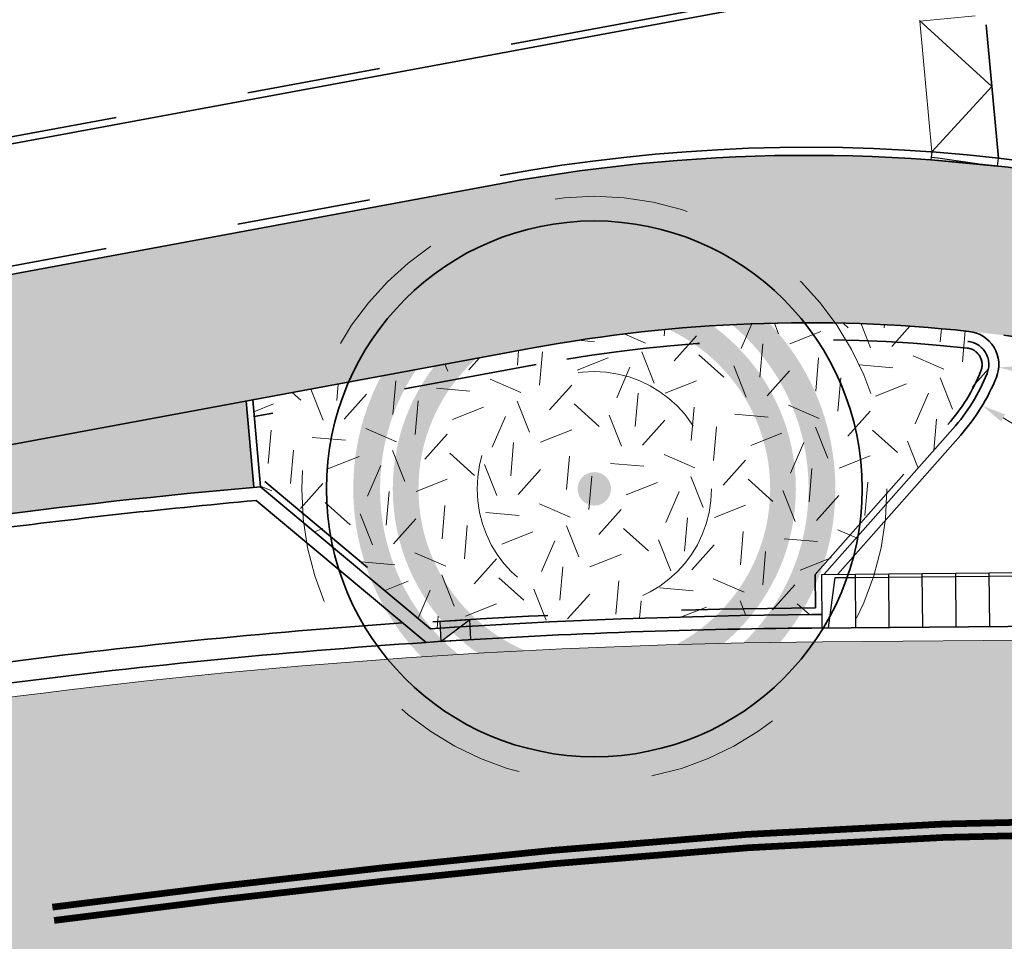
# Model space of a CAD drawing. Header units: metres. Extents: x 126075 to 126745, y 502461 to 502767.
# Tile 40 of 94: x 126660 to 126675, y 502559 to 502572. Entities that reach past the tile are written whole.
import ezdxf
from ezdxf.enums import TextEntityAlignment as Align

# ---------------------------------------------------------------- set-up
doc = ezdxf.new("R2010")
doc.units = ezdxf.units.M
doc.header["$PDSIZE"] = 1
for name, pattern in [('NLCS-HIDDEN', [4, 2, -2]), ('VH-OPSLUITBAND-SO', [10, 4, -2, 2, -2]), ('VH-OPSLUITBAND_VARIANT01-SO', [14, 8, -2, 2, -2]), ('VH-RIJWIELPADBAND-SO', [20, 8, -2, 2, -2, 0, -2, 2, -2]), ('VH-TROTTOIRBAND_VARIANT01-SO', [20, 10, -2, 2, -2, 2, -2]), ('VW-11_STREEP', [2, 1, -1]), ('ZZ-HIDDEN-SO', [4, 2, -2])]:
    doc.linetypes.add(name, pattern=pattern)
doc.layers.get('0').update_dxf_attribs({"linetype": 'CONTINUOUS'})
doc.layers.get('DEFPOINTS').update_dxf_attribs({"linetype": 'CONTINUOUS'})
doc.layers.add('N-GV-GR-BOOM-BESCHERMDEWORTELRUIMTE-GN', color=7, linetype='NLCS-HIDDEN', lineweight=0, plot=False)
doc.layers.add('N-GV-GR-BOOM_SOORT-V', color=7, linetype='CONTINUOUS', lineweight=18, true_color=0x025a01)
for name, color, linetype, lineweight in [('N-WE-GR-BOOM-S', 90, 'CONTINUOUS', 25), ('N-WE-GR-GRAS-A-200', 62, 'CONTINUOUS', 18), ('N-WE-RI-HWA_KOLK-S-200', 154, 'CONTINUOUS', 25), ('N-WE-VH-GESLOTENVERHARDING_ASFALT-V', 253, 'CONTINUOUS', 18), ('N-WE-VH-GESLOTENVERHARDING_ASFALT_ROOD-V', 13, 'CONTINUOUS', 18), ('N-WE-VH-GOOT_BSS_ACHTERKANT-G', 170, 'CONTINUOUS', 35), ('N-WE-VH-GOOT_BSS_VOORKANT-G', 170, 'CONTINUOUS', 35), ('N-WE-VH-HALFVERHARDING_GRASBETONSTEEN-A-200', 132, 'CONTINUOUS', 18), ('N-WE-VH-KANTOPSLUITING_BETONRUG-G', 7, 'ZZ-HIDDEN-SO', 35), ('N-WE-VH-KANTOPSLUITING_ELEMENT_INRIT_180 200-S', 40, 'CONTINUOUS', 25), ('N-WE-VH-KANTOPSLUITING_OPSLUITBAND_100X200-G', 150, 'VH-OPSLUITBAND-SO', 35), ('N-WE-VH-KANTOPSLUITING_OPSLUITBAND_120X250-G', 150, 'VH-OPSLUITBAND-SO', 35), ('N-WE-VH-KANTOPSLUITING_OPSLUITBAND_150X250-G', 150, 'VH-OPSLUITBAND_VARIANT01-SO', 35), ('N-WE-VH-KANTOPSLUITING_RIJWIELPADBAND_40 120_250_EINDVERLOOPBAND-S', 10, 'CONTINUOUS', 25), ('N-WE-VH-KANTOPSLUITING_TROTTOIRBAND_180X200_250-G', 210, 'VH-TROTTOIRBAND_VARIANT01-SO', 35), ('N-WE-VH-KANTOPSLUITING_VOORKANTBAND-G', 50, 'CONTINUOUS', 35), ('N-WE-VH-KANTVERHARDING_TEGEL-G', 60, 'CONTINUOUS', 18), ('N-WE-VH-MATERIAALGRENS-G', 7, 'ZZ-HIDDEN-SO', 35), ('N-WE-VW-MARKERING_LANGS_STREEP_11_010-G', 7, 'VW-11_STREEP', 13), ('N-XX-GR-BOOM-T25', 7, 'CONTINUOUS', 25), ('N01-WE-VH-KANTOPSLUITING_RIJWIELPADBAND_40 120-G', 10, 'VH-RIJWIELPADBAND-SO', 35), ('X-XX-AL-AANPIJLING-G', 7, 'CONTINUOUS', 18), ('X-XX-AL-M', 7, 'CONTINUOUS', 18)]:
    doc.layers.add(name, color=color, linetype=linetype, lineweight=lineweight)
doc.styles.add('NLCS-ISO-M200-T18', font='NLCS-ISO.ttf', dxfattribs={"height": 0.36})
doc.styles.add('NLCS-ISO-M200-T25', font='NLCS-ISO.ttf', dxfattribs={"height": 0.5})
doc.dimstyles.new('NLCS-M200-T18-PIJL_L2_H1', dxfattribs={"dimscale": 0.2, "dimtxt": 2.5, "dimasz": 1.8, "dimexe": 2, "dimexo": 2, "dimgap": 0.7, "dimtad": 1, "dimzin": 0, "dimdsep": 46, "dimtxsty": 'NLCS-ISO-M200-T18', "dimcen": 0, "dimdle": 2, "dimclrd": 256, "dimclre": 256, "dimclrt": 10, "dimadec": 1, "dimazin": 0, "dimtfac": 1, "dimtdec": 3, "dimtofl": 0, "dimtmove": 0, "dimatfit": 3, "dimfxl": 2, "dimfxlon": 1, "dimtfillclr": 256, "dimtolj": 1, "dimtzin": 0, "dimlwd": -1, "dimlwe": -1, "dimarcsym": 0})

# ---------------------------------------------------------------- blocks, each defined once
blk = doc.blocks.new('SVH-INRITELEMENT_180 200_180X800X500_LINKS')
for p, q in [((0, 0), (0, 0.7999999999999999)), ((0, 0.7999999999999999), (0.5, 0.7999999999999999)), ((0.09473684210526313, 0), (0.2, 0.75)), ((0.2, 0.75), (0.5, 0.75)), ((0.5, 0), (0.5, 0.7999999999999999)), ((0, 0), (0.5, 0))]:
    blk.add_line(p, q)
blk = doc.blocks.new('SVH-INRITELEMENT_180 200_180X800X500_MIDDEN')
for p, q in [((0, 0), (0, 0.8000000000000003)), ((0, 0.8000000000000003), (0.5, 0.8000000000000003)), ((0, 0.75), (0.5, 0.75)), ((0.5, 0), (0.5, 0.8000000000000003)), ((0, 0), (0.5, 0))]:
    blk.add_line(p, q)
blk = doc.blocks.new('N-SGR-BOOM_BOL_2E')
h = blk.add_hatch(color=256)
h.dxf.hatch_style = 1
edge = h.paths.add_edge_path()
edge.add_arc((0, 0), 0.25, 0, 360)
at = {"layer": 'N-GV-GR-BOOM_SOORT-V', "transparency": 33554559}
h = blk.add_hatch(color=256, dxfattribs=at)
h.dxf.hatch_style = 1
h.paths.add_polyline_path([(-3.6, 4.440892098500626e-16, 1), (3.6, 0, 1)])
h.paths.add_polyline_path([(3.2, 0, -1), (-3.2, 4.440892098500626e-16, -1)], flags=16)
h = blk.add_hatch(color=256, dxfattribs=at)
h.dxf.hatch_style = 1
edge = h.paths.add_edge_path()
edge.add_arc((2.220446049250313e-16, -4.440892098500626e-16), 3.009631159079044, 0, 360)
edge = h.paths.add_edge_path(flags=16)
edge.add_arc((4.440892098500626e-16, -6.661338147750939e-16), 2.626330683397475, 0, 360)
at = {"lineweight": 35}
blk.add_circle((0, 0), 4, dxfattribs=at)
at = {"layer": 'N-GV-GR-BOOM-BESCHERMDEWORTELRUIMTE-GN'}
for radius in [4.370193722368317, 1.75]:
    blk.add_circle((-4.020463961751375e-10, 4.218057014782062e-10), radius, dxfattribs=at)
at = {"layer": 'N-XX-GR-BOOM-T25', "style": 'NLCS-ISO-M200-T25'}
blk.add_attdef('SOORT', text='', height=0.5, dxfattribs=at).set_placement((-4.020463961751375e-10, -0.8730997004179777), align=Align.MIDDLE_CENTER)
blk = doc.blocks.new('SVH-RIJWIELPAD EINDVERLOOPBAND_40 120X250_MAAIVELD_RECHTS_L1000_HD-MM')
blk.add_line((0, 40), (100, 40))
blk.add_lwpolyline([(0, 0), (1000, 0), (1000, 120), (0, 120)], close=True)
at = {"flags": 128}
blk.add_lwpolyline([(100, 40), (900, 0)], dxfattribs=at)
blk = doc.blocks.new('*D347')
at = {"layer": 'DEFPOINTS', "color": 0, "transparency": 16777216}
for p in [(126674.0221306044, 502567.3367906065), (126674.5203509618, 502567.2946423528)]:
    blk.add_point(p, dxfattribs=at)
at = {"layer": 'X-XX-AL-M', "transparency": 16777216}
blk.add_line((126676.8440507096, 502567.0980628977), (126674.8790696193, 502567.2642956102), dxfattribs=at)
blk.add_solid([(126674.8841274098, 502567.3240820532), (126674.8740118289, 502567.2045091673), (126674.5203509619, 502567.2946423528)], dxfattribs=at)
at = {"layer": 'X-XX-AL-M', "color": 10, "transparency": 16777216, "insert": (126676.0678943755, 502567.4848669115), "char_height": 0.36, "attachment_point": 5, "rotation": 355.1644274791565, "style": 'NLCS-ISO-M200-T18'}
blk.add_mtext('\\A1;R=0.50', dxfattribs=at)
blk = doc.blocks.new('*D348')
at = {"layer": 'DEFPOINTS', "color": 0, "transparency": 16777216}
for p in [(126671.7014306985, 502568.2664936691), (126674.2756125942, 502566.7258501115)]:
    blk.add_point(p, dxfattribs=at)
at = {"layer": 'X-XX-AL-M', "transparency": 16777216}
blk.add_line((126676.2766105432, 502565.528256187), (126674.5845145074, 502566.5409728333), dxfattribs=at)
blk.add_solid([(126674.6153273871, 502566.5924564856), (126674.5537016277, 502566.4894891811), (126674.2756125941, 502566.7258501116)], dxfattribs=at)
at = {"layer": 'X-XX-AL-M', "color": 10, "transparency": 16777216, "insert": (126675.7493488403, 502566.2167553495), "char_height": 0.36, "attachment_point": 5, "rotation": 329.0995497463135, "style": 'NLCS-ISO-M200-T18'}
blk.add_mtext('\\A1;R=3.00', dxfattribs=at)
blk = doc.blocks.new('SRI-KOLK_TROTTOIR-SO')
blk.add_hatch(color=256).paths.add_polyline_path([(1.125000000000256, 1.499999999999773), (-1.124999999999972, 1.499999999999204), (-1.124999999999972, 5.684341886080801e-13)])
blk.add_line((-1.124999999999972, 0), (1.124999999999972, 1.499999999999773))
at = {"flags": 128}
blk.add_lwpolyline([(-1.124999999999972, 0), (1.124999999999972, 0), (1.124999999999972, 1.499999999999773), (-1.124999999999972, 1.499999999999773)], close=True, dxfattribs=at)

msp = doc.modelspace()

# ---------------------------------------------------------------- hatches: boundary and pattern name
at = {"layer": 'N-WE-GR-GRAS-A-200', "transparency": 33554559}
h = msp.add_hatch(dxfattribs=at)
h.set_pattern_fill('AGR-GRAS_02-SO', color=256, scale=0.2, pattern_type=2)
h.set_pattern_definition([(21.58014110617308, (126551.914, 502551.3593220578), (1.124203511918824, 2.595412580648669), [0.5, -1.5]), (21.58014110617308, (126552.4955317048, 502552.8797893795), (1.124203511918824, 2.595412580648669), [0.5, -1.5]), (111.5801411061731, (126551.8425192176, 502552.0838153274), (-2.595412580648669, 1.124203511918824), [0.5, -1.5]), (111.5801411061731, (126552.3289808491, 502553.0289899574), (-2.595412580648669, 1.124203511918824), [0.5, -1.5]), (66.58014110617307, (126551.7710384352, 502552.8083085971), (-0.7356045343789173, 1.859808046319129), [0.4999999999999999, -2.328427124]), (156.5801411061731, (126552.9368944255, 502551.7639045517), (-1.859808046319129, -0.7356045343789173), [0.4999999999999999, -2.328427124]), (48.14519230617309, (126552.1582706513, 502552.1011656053), (1.859808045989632, 0.735604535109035), [0.5, -3.972135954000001]), (48.14519230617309, (126552.6273820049, 502553.3620916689), (1.859808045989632, 0.735604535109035), [0.5, -3.972135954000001]), (85.01508992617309, (126553.2158656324, 502551.8742452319), (-0.7356045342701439, 1.859808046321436), [0.5, -3.972135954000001]), (85.01508992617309, (126552.0479299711, 502552.3801368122), (-0.7356045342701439, 1.859808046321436), [0.5, -3.972135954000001]), (85.01508992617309, (126552.8827639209, 502552.1726463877), (-0.7356045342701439, 1.859808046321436), [0.5, -3.972135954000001]), (138.1451923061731, (126551.5094175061, 502552.3822164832), (-0.7356045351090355, 1.859808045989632), [0.5, -3.972135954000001]), (175.0150899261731, (126552.1756209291, 502551.7854141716), (-1.859808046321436, -0.7356045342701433), [0.5, -3.972135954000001])])
edge = h.paths.add_edge_path()
edge.add_arc((126671.7014306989, 502568.2664936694), 2.849999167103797, 318.501826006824, 338.1683081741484)
edge.add_arc((126674.0221306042, 502567.3367906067), 0.3500000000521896, 338.1683081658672, 443.8826592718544)
edge.add_line((126674.0594283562, 502567.6847976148), (126674.075413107, 502567.8339434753))
edge.add_arc((126671.669150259, 502545.3822864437), 22.58023481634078, 83.88265927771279, 100.4680335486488)
edge.add_line((126667.566616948, 502567.5867054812), (126663.3812229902, 502566.8105498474))
edge.add_line((126663.3812229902, 502566.8105498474), (126663.4964927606, 502565.5150307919))
edge.add_line((126663.4964927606, 502565.5150307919), (126666.035565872, 502563.3943592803))
edge.add_arc((126672.5815054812, 502463.4084068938), 100.1999999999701, 90.48689571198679, 93.74572859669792, ccw=False)
edge.add_line((126671.7300228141, 502563.6047889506), (126671.8846000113, 502563.6061025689))
edge.add_line((126671.8846000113, 502563.6061025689), (126671.8795013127, 502564.2060809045))
edge.add_line((126671.8795013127, 502564.2060809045), (126671.914766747, 502564.206380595))
edge.add_line((126671.914766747, 502564.206380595), (126673.8360140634, 502566.3780951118))
at = {"layer": 'N-WE-VH-GESLOTENVERHARDING_ASFALT-V'}
h = msp.add_hatch(color=256, dxfattribs=at)
h.dxf.hatch_style = 1
edge = h.paths.add_edge_path(flags=16)
edge.add_arc((126597.5178366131, 502566.9838327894), 24.99999999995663, 282.1651217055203, 288.1810494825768)
edge.add_arc((126597.5178366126, 502566.9838327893), 25.00000000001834, 288.1810494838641, 293.6835586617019)
edge.add_arc((126597.5178366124, 502566.9838327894), 25.00000000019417, 293.6835586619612, 299.6994864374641)
edge.add_arc((126609.4086577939, 502546.1365698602), 1.000000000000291, 299.6994864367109, 462.1651217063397)
edge.add_arc((126614.4661721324, 502522.6755053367), 24.999999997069, 102.1651217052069, 108.1810494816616)
edge.add_arc((126614.466172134, 502522.6755053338), 25.00000000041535, 108.1810494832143, 113.683558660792)
edge.add_arc((126614.466172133, 502522.675505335), 24.99999999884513, 113.683558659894, 119.6994864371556)
edge.add_arc((126602.5753509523, 502543.5227682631), 1.000000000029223, 119.6994864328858, 282.1651217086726)
edge = h.paths.add_edge_path(flags=16)
edge.add_line((126520.5810116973, 502507.4817281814), (126528.4824387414, 502510.6159450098))
edge.add_line((126528.4824387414, 502510.6159450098), (126529.7991632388, 502511.137580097))
edge.add_arc((126529.4308513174, 502512.0672823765), 0.9999999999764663, 291.6115467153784, 382.9269713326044)
edge.add_line((126530.3518534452, 502512.456839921), (126529.9621932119, 502513.3780848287))
edge.add_arc((126529.041191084, 502512.9885272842), 1.00000000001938, 22.92697133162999, 111.6115467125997)
edge.add_line((126528.6728791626, 502513.9182295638), (126527.3775029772, 502513.4050518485))
edge.add_line((126527.3775029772, 502513.4050518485), (126519.4759377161, 502510.2708350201))
edge.add_line((126519.4759377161, 502510.2708350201), (126512.9248190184, 502507.6755363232))
edge.add_arc((126513.2931309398, 502506.7458340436), 1.000000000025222, 111.6115467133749, 201.8333718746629)
edge.add_line((126512.3648615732, 502506.3739254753), (126512.7367729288, 502505.4456491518))
edge.add_arc((126513.6650422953, 502505.81755772), 0.9999999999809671, 201.8333718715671, 291.6115467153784)
edge.add_line((126514.0333542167, 502504.8878554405), (126520.5808734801, 502507.4817281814))
edge.add_line((126520.5808734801, 502507.4817281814), (126520.5810116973, 502507.4817281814))
edge = h.paths.add_edge_path()
edge.add_line((126517.4702753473, 502515.3335787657), (126517.99592961, 502514.0067089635))
edge.add_arc((126515.5597342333, 502521.6267451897), 8.000000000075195, 213.100814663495, 287.7295542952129, ccw=False)
edge.add_line((126508.8580466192, 502517.2578342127), (126510.3449332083, 502517.8928730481))
edge.add_arc((126518.8918056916, 502530.4897623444), 15.22270177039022, 212.7818433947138, 235.84347189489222, ccw=False)
edge.add_line((126506.0934984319, 502522.2475550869), (126516.3901282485, 502491.7833219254))
edge.add_line((126516.3901282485, 502491.7833219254), (126516.7697807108, 502491.9333434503))
edge.add_line((126516.7697807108, 502491.9333434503), (126516.3394223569, 502493.1008467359))
edge.add_arc((126523.8456967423, 502495.8677664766), 8.000000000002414, 111.61154671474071, 200.2346055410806, ccw=False)
edge.add_line((126520.8992013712, 502503.3053847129), (126522.0541211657, 502503.7629190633))
edge.add_line((126522.0541211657, 502503.7629190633), (126522.3690538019, 502502.9679581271))
edge.add_arc((126532.7772465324, 502491.8768074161), 15.21000000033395, 112.48962595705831, 133.180527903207, ccw=False)
edge.add_line((126526.9591759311, 502505.9300687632), (126529.8588672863, 502507.1305451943))
edge.add_line((126529.8588672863, 502507.1305451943), (126546.3453798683, 502516.7143279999))
edge.add_arc((126613.7472824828, 502397.6267446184), 136.8388431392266, 112.92576721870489, 119.50925268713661, ccw=False)
edge.add_line((126560.4433273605, 502523.6567305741), (126595.6157548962, 502537.4335116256))
edge.add_arc((126604.9008984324, 502513.9957171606), 25.20999999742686, 97.93309799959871, 111.61154671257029, ccw=False)
edge.add_arc((126597.0545661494, 502569.4643405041), 30.81092509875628, 278.1481515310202, 287.8648255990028)
edge.add_line((126606.5065065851, 502540.1390284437), (126608.7316956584, 502541.0112806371))
edge.add_arc((126597.5178366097, 502566.9838327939), 28.29000000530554, 293.3526620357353, 303.6663094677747)
edge.add_arc((126627.1758362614, 502522.4568403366), 25.21000000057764, 108.27614285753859, 123.666309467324, ccw=False)
edge.add_line((126619.2700533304, 502546.3951505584), (126628.0383361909, 502549.0948627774))
edge.add_arc((126689.9114105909, 502332.5509485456), 225.2100000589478, 102.11259845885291, 105.9462238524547, ccw=False)
edge.add_arc((126689.9269624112, 502332.4690190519), 225.2933688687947, 97.1708774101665, 102.11209339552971, ccw=False)
edge.add_arc((126689.9112641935, 502332.5527134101), 225.2083696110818, 92.3144128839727, 97.16957279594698, ccw=False)
edge.add_arc((126689.9202429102, 502332.0111495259), 225.7498546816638, 90.48797407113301, 92.31113917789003, ccw=False)
edge.add_line((126687.9976101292, 502557.7528168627), (126705.12544268, 502557.8983715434))
edge.add_line((126705.12544268, 502557.8983715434), (126705.0780247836, 502563.4781700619))
edge.add_line((126705.0780247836, 502563.4781700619), (126671.8879248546, 502563.1961160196))
edge.add_arc((126672.584702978, 502463.3761940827), 99.82235378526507, 90.39993817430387, 97.54443862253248)
edge.add_arc((126689.9114107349, 502332.5509482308), 231.7900004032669, 97.54443863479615, 108.9131759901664)
edge.add_arc((126606.1021073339, 502575.9406617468), 25.62785397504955, 278.9493136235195, 289.7927084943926, ccw=False)
edge.add_arc((126614.462157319, 502522.6955870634), 28.2695389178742, 98.8995344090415, 108.5153692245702)
edge.add_line((126605.4849100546, 502549.5018524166), (126603.2485715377, 502548.6464327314))
edge.add_arc((126614.6902553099, 502522.2917116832), 28.73122776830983, 113.46767581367, 122.9296570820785)
edge.add_arc((126585.2137033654, 502567.8038515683), 25.49258610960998, 290.8007830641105, 302.9296571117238, ccw=False)
edge.add_line((126594.2666238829, 502543.9728512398), (126545.4605844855, 502524.641516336))
edge.add_line((126545.4605844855, 502524.641516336), (126524.5884510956, 502516.3731451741))
edge.add_arc((126518.8918056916, 502530.4897623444), 15.22270177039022, 264.64178361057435, 291.9761364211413, ccw=False)
at = {"layer": 'N-WE-VH-GESLOTENVERHARDING_ASFALT_ROOD-V', "transparency": 33554687}
h = msp.add_hatch(color=256, dxfattribs=at)
h.dxf.hatch_style = 1
edge = h.paths.add_edge_path()
edge.add_line((126705.0526162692, 502566.4680621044), (126686.1013360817, 502566.3070115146))
edge.add_arc((126686.08434042, 502568.3069393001), 1.999999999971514, 237.83776601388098, 270.4868957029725, ccw=False)
edge.add_arc((126671.6691581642, 502545.3825217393), 25.07999999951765, 57.83776602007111, 100.5058062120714)
edge.add_line((126667.0961922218, 502570.0420915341), (126613.82071795, 502560.1624816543))
edge.add_arc((126621.1141245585, 502520.8330242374), 40.00000000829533, 100.5058062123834, 111.6146098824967)
edge.add_line((126606.379659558, 502558.0203277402), (126517.4671982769, 502522.791165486))
edge.add_arc((126515.6253901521, 502527.4395784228), 4.99999999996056, 200.6859554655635, 291.614609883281, ccw=False)
edge.add_line((126510.9477369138, 502525.673350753), (126510.5322704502, 502526.7736664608))
edge.add_line((126510.5322704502, 502526.7736664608), (126508.1934438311, 502525.8905526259))
edge.add_line((126508.1934438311, 502525.8905526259), (126508.6371736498, 502524.7153846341))
edge.add_arc((126515.653653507, 502527.3647261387), 7.499999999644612, 200.6859554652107, 236.4990763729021)
edge.add_line((126511.5140252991, 502521.1106492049), (126508.3837062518, 502519.7737118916))
edge.add_arc((126518.8931373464, 502530.4766020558), 14.99999999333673, 225.5225303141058, 236.3339648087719)
edge.add_line((126510.5778701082, 502517.9923587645), (126512.7391148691, 502518.9154112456))
edge.add_arc((126513.9174258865, 502516.1565014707), 2.999999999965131, 21.61154671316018, 113.12698819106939, ccw=False)
edge.add_line((126516.7065327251, 502517.2614372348), (126517.3834410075, 502515.5527682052))
edge.add_arc((126518.8931373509, 502530.4766020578), 14.99999999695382, 264.223604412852, 280.4104703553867)
edge.add_line((126521.6036205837, 502515.7235250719), (126520.2733670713, 502519.0576898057))
edge.add_arc((126522.1309753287, 502519.7988319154), 2.00000001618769, 111.6035442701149, 201.7508398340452, ccw=False)
edge.add_line((126521.3946111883, 502521.658339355), (126532.9620685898, 502526.2339747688))
edge.add_line((126532.9620685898, 502526.2339747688), (126538.5399093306, 502528.4543480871))
edge.add_line((126538.5399093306, 502528.4543480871), (126607.3005636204, 502555.6961212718))
edge.add_arc((126621.114124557, 502520.8330242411), 37.50000000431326, 100.50580621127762, 111.6146098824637, ccw=False)
edge.add_line((126614.276555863, 502557.7043905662), (126667.5520301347, 502567.5840004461))
edge.add_arc((126671.6691581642, 502545.3825217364), 22.58000000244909, 83.98553518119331, 100.50580621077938, ccw=False)
edge.add_arc((126671.9267641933, 502546.4689322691), 21.47304967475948, 56.17771154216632, 84.36537728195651, ccw=False)
edge.add_line((126683.8790680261, 502564.3080548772), (126683.8841667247, 502563.7080765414))
edge.add_line((126683.8841667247, 502563.7080765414), (126705.0745406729, 502563.8881552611))
edge.add_line((126705.0745406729, 502563.8881552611), (126705.0526162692, 502566.4680621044))
at = {"layer": 'N-WE-VH-HALFVERHARDING_GRASBETONSTEEN-A-200', "transparency": 33554687}
h = msp.add_hatch(dxfattribs=at)
h.set_pattern_fill('AVH-GRASBETONSTEEN_03-SO', color=256, scale=0.2, pattern_type=2)
h.set_pattern_definition([(10.50580624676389, (126635.9824808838, 502561.5770638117), (0.16018025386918, 0.2331143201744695), [0.2, -0.2]), (100.5058062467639, (126635.9824808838, 502561.5770638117), (-0.1966472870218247, -0.03646703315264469), []), (100.5058062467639, (126636.0808045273, 502561.5952973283), (0.3203605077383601, 0.4662286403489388), [0.4, -0.8])])
edge = h.paths.add_edge_path()
edge.add_line((126615.3228323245, 502557.8984161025), (126616.137112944, 502555.1543922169))
edge.add_arc((126689.9114105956, 502332.5509486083), 234.5100000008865, 97.54397868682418, 108.3360119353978, ccw=False)
edge.add_arc((126672.5815054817, 502463.4084068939), 102.5099999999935, 95.14043805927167, 97.54397868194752, ccw=False)
edge.add_line((126663.3968905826, 502565.5061196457), (126663.2684608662, 502566.7896388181))
edge.add_line((126663.2684608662, 502566.7896388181), (126615.3228323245, 502557.8984161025))

# ---------------------------------------------------------------- linework, layer by layer
at = {"layer": 'N-WE-VH-GOOT_BSS_ACHTERKANT-G'}
msp.add_lwpolyline([(126614.9123380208, 502552.4268189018, -0.04930352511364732), (126659.4114340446, 502562.8551184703, -0.01555306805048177), (126665.6192261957, 502563.4815096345)], format="xyb", dxfattribs=at)
at = {"layer": 'N-WE-VH-GOOT_BSS_VOORKANT-G'}
msp.add_lwpolyline([(126614.7105675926, 502552.0249407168, -0.04964996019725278), (126659.4527895, 502562.5428449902, -0.01637447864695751), (126665.9688137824, 502563.1895288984)], format="xyb", dxfattribs=at)
at = {"layer": 'N-WE-VH-KANTOPSLUITING_BETONRUG-G'}
msp.add_lwpolyline([(126663.5605963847, 502565.5917818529), (126666.0689685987, 502563.4967521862, -0.0142566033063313), (126671.7837539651, 502563.7052343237), (126671.7795118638, 502564.204414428), (126673.7611163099, 502566.4443546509, 0.08602247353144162), (126674.2542006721, 502567.2438202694, 0.4970263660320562), (126674.0487718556, 502567.5853670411, 0.0724939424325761), (126667.6120386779, 502567.3408663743), (126663.4034789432, 502566.560414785)], format="xyb", dxfattribs=at)
at = {"layer": 'N-WE-VH-KANTOPSLUITING_OPSLUITBAND_100X200-G', "flags": 128}
msp.add_lwpolyline([(126610.5433114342, 502620.0079764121), (126615.784, 502562.5809999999), (126671.623, 502572.936), (126669.4629918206, 502596.3971081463), (126661.522, 502595.666)], dxfattribs=at)
at = {"layer": 'N-WE-VH-KANTOPSLUITING_OPSLUITBAND_100X200-G'}
msp.add_lwpolyline([(126663.3812229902, 502566.8105498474), (126663.4964927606, 502565.5150307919)], dxfattribs=at)
at = {"layer": 'N-WE-VH-KANTOPSLUITING_OPSLUITBAND_120X250-G'}
msp.add_lwpolyline([(126674.5157363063, 502570.4212316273, -0.0631976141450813), (126680.679715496, 502568.916536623, -0.0631976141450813)], format="xyb", dxfattribs=at)
at = {"layer": 'N-WE-VH-KANTOPSLUITING_OPSLUITBAND_150X250-G'}
msp.add_lwpolyline([(126671.914766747, 502564.206380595), (126673.8360139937, 502566.378095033, 0.08602247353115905), (126674.3470286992, 502567.2066321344, 0.4970263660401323), (126674.0594283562, 502567.6847976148)], format="xyb", dxfattribs=at)
at = {"layer": 'N-WE-VH-KANTOPSLUITING_TROTTOIRBAND_180X200_250-G'}
msp.add_lwpolyline([(126603.8572215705, 502554.329332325), (126605.5324874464, 502549.9496556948, -0.04031718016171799), (126610.02535906, 502551.0298556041, 0.04414660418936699), (126614.2671475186, 502552.0840565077, -0.0003430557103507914), (126614.5684669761, 502552.1876505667), (126616.0421648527, 502555.1229024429, -0.04723212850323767), (126659.1244517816, 502565.0312773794, -0.01072877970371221), (126663.4964927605, 502565.5150307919), (126666.035565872, 502563.3943592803, -0.01422029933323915), (126671.7300228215, 502563.6047889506), (126671.8846000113, 502563.6061025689)], format="xyb", dxfattribs=at)
at = {"layer": 'N-WE-VH-KANTOPSLUITING_VOORKANTBAND-G', "flags": 128}
for points in [[(126661.5128320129, 502595.7655788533), (126669.5534026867, 502596.5058549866), (126671.7309436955, 502572.8543125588), (126615.6943825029, 502562.4626760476), (126610.4437391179, 502619.9987364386)], [(126663.2824575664, 502566.7922344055), (126663.3968862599, 502565.5061682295)], [(126672.1165570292, 502564.2080954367), (126673.9483605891, 502566.278705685)]]:
    msp.add_lwpolyline(points, dxfattribs=at)
for points in [[(126510.5322704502, 502526.7736664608), (126510.9477369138, 502525.6733507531, 0.4189688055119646), (126517.4671982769, 502522.791165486), (126606.3796595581, 502558.0203277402, -0.04850929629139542), (126613.8207179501, 502560.1624816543), (126667.0961922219, 502570.0420915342, -0.1883556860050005), (126685.0197036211, 502566.613850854, 0.1434302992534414), (126686.1013360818, 502566.3070115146), (126705.0526162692, 502566.4680621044)], [(126524.4439937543, 502525.5555323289), (126606.3796595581, 502558.0203277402, -0.04850929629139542), (126613.8207179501, 502560.1624816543), (126667.0961922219, 502570.0420915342, -0.1883556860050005), (126685.0197036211, 502566.613850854, 0.1434302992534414), (126686.1013360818, 502566.3070115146), (126705.0526162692, 502566.4680621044)], [(126673.9483605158, 502566.278705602, 0.08602247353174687), (126674.4862707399, 502567.1508499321, 0.497026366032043), (126674.075413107, 502567.8339434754, 0.0724939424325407), (126667.566616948, 502567.5867054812), (126614.2987920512, 502557.7085141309, 0.04418380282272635), (126607.8730790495, 502555.9201854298), (126538.5399093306, 502528.4543480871), (126539.1147485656, 502527.0215022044, 0.1977226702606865), (126540.7078782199, 502525.3856929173), (126542.5670772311, 502524.5815904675)], [(126603.6712669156, 502554.2556677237), (126605.4139628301, 502549.6997075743, -0.04199054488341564), (126610.0563054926, 502550.8322643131, 0.04414660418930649), (126614.3323019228, 502551.8949668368, -0.0004310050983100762), (126614.7105675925, 502552.0249407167), (126616.1837405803, 502554.9591471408, -0.04714231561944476), (126659.1495161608, 502564.8328505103, -0.0105295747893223), (126663.4318318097, 502565.30845386), (126665.9688137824, 502563.1895288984, -0.01442031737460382), (126671.7317223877, 502563.404796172), (126705.0762402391, 502563.6881624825)]]:
    msp.add_lwpolyline(points, format="xyb", dxfattribs=at)
at = {"layer": 'N-WE-VH-KANTVERHARDING_TEGEL-G', "flags": 128}
msp.add_lwpolyline([(126521.6827869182, 502515.52510154, 0.04983357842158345), (126524.5884510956, 502516.3731451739), (126545.4605844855, 502524.6415163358), (126594.266623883, 502543.9728512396, 0.05296891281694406), (126599.0714675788, 502546.4067882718, -0.04131158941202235), (126603.2485715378, 502548.6464327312), (126605.4849100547, 502549.5018524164, -0.04198163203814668), (126610.0887929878, 502550.6247924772, 0.04734857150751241), (126614.7801646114, 502551.8268022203, -0.04964821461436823), (126659.4803598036, 502562.3346626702, -0.03117920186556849), (126671.8879248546, 502563.1961160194), (126683.8876508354, 502563.2980913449), (126705.0780247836, 502563.4781700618)], format="xyb", dxfattribs=at)
at = {"layer": 'N-WE-VH-MATERIAALGRENS-G', "flags": 128}
msp.add_lwpolyline([(126674.5157363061, 502570.4212316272), (126674.3190224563, 502572.5578554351)], dxfattribs=at)
at = {"layer": 'N-WE-VH-MATERIAALGRENS-G'}
msp.add_arc((126672.0016442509, 502546.6773245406), 21.25831243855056, 56.03274342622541, 84.49091043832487, dxfattribs=at)
at = {"layer": 'N-WE-VW-MARKERING_LANGS_STREEP_11_010-G', "ltscale": 5, "const_width": 0.1, "flags": 128}
for points in [[(126685.3254589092, 502560.6202129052), (126676.6487124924, 502560.5464767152, 0.02206479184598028), (126667.830491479, 502560.0820300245, 0.008191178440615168), (126660.3888517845, 502559.2365867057, -0.007097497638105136)], [(126685.3271584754, 502560.4202201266), (126676.6504120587, 502560.3464839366, 0.02206479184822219), (126667.8498098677, 502559.8829652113, 0.008191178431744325), (126660.4146807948, 502559.0382615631, -0.007097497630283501)]]:
    msp.add_lwpolyline(points, format="xyb", dxfattribs=at)
at = {"layer": 'N01-WE-VH-KANTOPSLUITING_RIJWIELPADBAND_40 120-G'}
msp.add_lwpolyline([(126602.5177394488, 502556.6192224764), (126606.3354561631, 502558.1318896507, -0.04850929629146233), (126613.7988377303, 502560.2804700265), (126667.074312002, 502570.1600799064, -0.07427663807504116), (126674.5157363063, 502570.4212316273)], format="xyb", dxfattribs=at)
at = {"layer": 'X-XX-AL-AANPIJLING-G', "flags": 128}
for points in [[(126673.3394819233, 502572.4765396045), (126674.4173793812, 502571.4895435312), (126673.5201088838, 502570.51464488)], [(126673.5201088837, 502570.5146448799), (126673.3402915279, 502572.4677460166), (126674.1696541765, 502572.5441034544)]]:
    msp.add_lwpolyline(points, dxfattribs=at)

# ---------------------------------------------------------------- block references
at = {"layer": 'N-WE-GR-BOOM-S'}
msp.add_blockref('N-SGR-BOOM_BOL_2E', (126668.4815647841, 502565.4823485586), dxfattribs=at)
at = {"layer": 'N-WE-RI-HWA_KOLK-S-200', "xscale": 0.2, "yscale": 0.2, "zscale": 0.2, "rotation": 3.375755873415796}
msp.add_blockref('SRI-KOLK_TROTTOIR-SO', (126666.4153885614, 502563.2181208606), dxfattribs=at)
at = {"layer": 'N-WE-VH-KANTOPSLUITING_ELEMENT_INRIT_180 200-S'}
for name, p, rotation in [('SVH-INRITELEMENT_180 200_180X800X500_LINKS', (126671.8862995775, 502563.4061097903), 0.4868957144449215), ('SVH-INRITELEMENT_180 200_180X800X500_MIDDEN', (126672.3862815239, 502563.4103587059), 0.4868957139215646), ('SVH-INRITELEMENT_180 200_180X800X500_MIDDEN', (126672.8862634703, 502563.4146076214), 0.4868957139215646), ('SVH-INRITELEMENT_180 200_180X800X500_MIDDEN', (126673.3862454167, 502563.418856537), 0.4868957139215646), ('SVH-INRITELEMENT_180 200_180X800X500_MIDDEN', (126673.8862273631, 502563.4231054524), 0.4868957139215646), ('SVH-INRITELEMENT_180 200_180X800X500_MIDDEN', (126674.3862093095, 502563.427354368), 0.4868957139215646)]:
    msp.add_blockref(name, p, dxfattribs=dict(at, rotation=rotation))
at = {"layer": 'N-WE-VH-KANTOPSLUITING_RIJWIELPADBAND_40 120_250_EINDVERLOOPBAND-S', "xscale": 0.000999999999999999, "yscale": 0.000999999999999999, "zscale": 0.000999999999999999, "rotation": 354.6400002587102}
msp.add_blockref('SVH-RIJWIELPAD EINDVERLOOPBAND_40 120X250_MAAIVELD_RECHTS_L1000_HD-MM', (126673.5088992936, 502570.3951695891), dxfattribs=at)

# ---------------------------------------------------------------- dimensions: what is measured, and where the dimension line sits
at = {"layer": 'X-XX-AL-M'}
for center, mpoint, picture, middle in [((126671.7014306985, 502568.2664936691), (126674.2756125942, 502566.7258501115), '*D348', (126675.7493488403, 502566.2167553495)), ((126674.0221306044, 502567.3367906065), (126674.5203509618, 502567.2946423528), '*D347', (126676.0678943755, 502567.4848669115))]:
    dim = msp.add_radius_dim(center=center, mpoint=mpoint, dimstyle='NLCS-M200-T18-PIJL_L2_H1', override={"dimpost": 'R=<>'}, dxfattribs=at)
    dim.commit()
    dim.dimension.update_dxf_attribs({"geometry": picture, "text_midpoint": middle})

doc.saveas('drawing.dxf')
